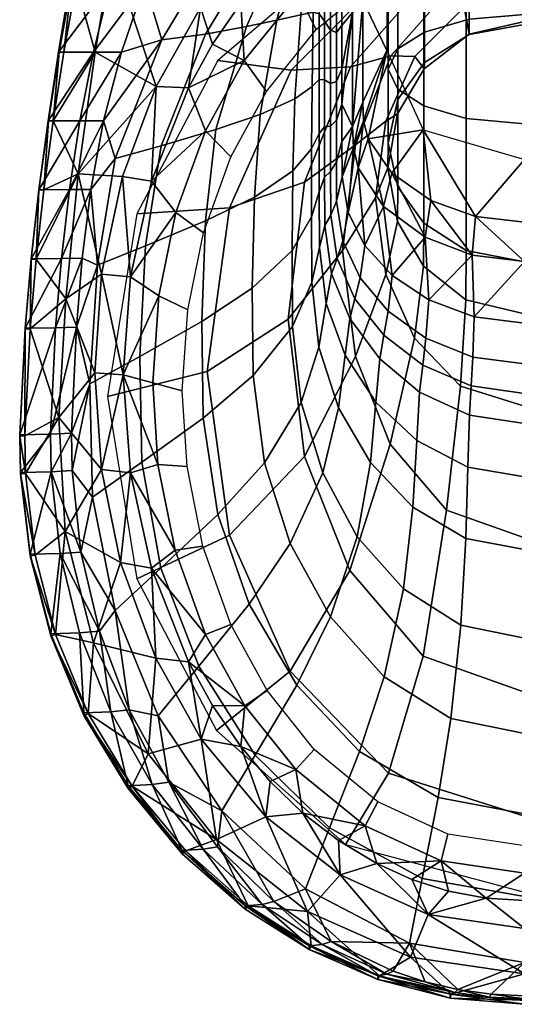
# Model space of a CAD drawing. Extents: x -175 to 175, y -520 to 0.
# Tile 1 of 5: x -175 to -4, y -520 to -178. Entities that reach past the tile are written whole.
import ezdxf

# ---------------------------------------------------------------- set-up
doc = ezdxf.new("R2010")
doc.units = 0
doc.header["$MEASUREMENT"] = 0
doc.layers.add('761510_KERAMIK', color=255, linetype='CONTINUOUS')

msp = doc.modelspace()

# ---------------------------------------------------------------- meshes
at = {"layer": '761510_KERAMIK'}
mesh = msp.add_polyface(dxfattribs=at)
corners = [(-148.96965, -189.471283, 399.768402), (-143.149521, -154.840408, 399.810883), (-155.563889, -165.631958, 396.513977), (-140.751633, -141.874069, 399.826782), (-150.947983, -141.877991, 396.543091), (-159.761322, -189.475189, 396.484741), (-163.496185, -213.359543, 396.455444), (-161.383774, -189.484772, 388.442352), (-157.143723, -165.641525, 388.471619), (-152.480942, -141.887558, 388.500732), (-165.290527, -213.343185, 365.687225), (-161.701309, -189.494888, 365.71582), (-149.506485, -189.493073, 361.472443), (-157.708511, -165.665848, 365.744751), (-143.765717, -165.669785, 361.501312), (-153.10582, -141.91391, 365.773865), (-137.682053, -141.918671, 361.530365), (-161.383774, -189.484772, 388.442352), (-157.143723, -165.641525, 388.471619), (-161.701309, -189.494888, 365.71582), (-152.480942, -141.887558, 388.500732), (-157.708511, -165.665848, 365.744751), (-153.10582, -141.91391, 365.773865), (-165.290527, -213.343185, 365.687225), (-143.149521, -154.840408, 399.810883), (-148.96965, -189.471283, 399.768402), (-127.751839, -201.372482, 399.753815), (-131.624115, -123.607567, 399.849182), (-90.774063, -147.797501, 399.819519), (-112.373932, -174.03537, 399.787354), (-90.774063, -147.797501, 399.819519), (-112.373932, -174.03537, 399.787354), (-98.411385, -172.472549, 392.698608), (-127.751839, -201.372482, 399.753815), (-116.584633, -201.828445, 392.889862), (-108.174438, -186.676361, 392.791168), (-88.18399, -160.34198, 392.619598), (-76.864357, -149.382034, 392.548187), (-89.484398, -203.177429, 322.752899), (-72.284218, -181.687592, 320.671906), (-78.513817, -169.225769, 356.634094), (-97.196335, -192.380341, 357.755432), (-116.584633, -201.828445, 392.889862), (-108.174438, -186.676361, 392.791168), (-98.411385, -172.472549, 392.698608), (-88.18399, -160.34198, 392.619598), (-76.864357, -149.382034, 392.548187), (-110.620857, -183.22879, 298.302155), (-125.824471, -185.253281, 322.66507), (-103.704231, -148.311417, 322.709137), (-89.198257, -147.82399, 298.344299), (-96.44268, -180.644547, 280.428558), (-81.668182, -147.316345, 280.468475), (-107.01387, -216.39035, 280.389801), (-126.037186, -222.035385, 298.261749), (-85.846191, -178.442719, 266.806915), (-77.629135, -147.151566, 266.844635), (-91.715179, -211.164001, 266.769745), (-77.554138, -176.513474, 252.541534), (-74.647514, -147.584641, 252.576447), (-79.629929, -205.64801, 252.507156), (-73.259621, -175.652176, 237.925552), (-72.667244, -148.911179, 237.957535), (-73.682671, -201.382034, 237.894882), (-146.080521, -213.286377, 354.628906), (-139.834503, -189.482559, 354.656677), (-131.744156, -165.672729, 354.685303), (-123.600014, -141.925262, 354.714355), (-154.214813, -213.326736, 361.444153), (-149.506485, -189.493073, 361.472443), (-143.765717, -165.669785, 361.501312), (-137.682053, -141.918671, 361.530365)]
mesh.append_faces([[corners[k] for k in face] for face in [(0, 1, 2), (1, 3, 4), (4, 2, 1), (2, 5, 0), (5, 6, 0), (6, 5, 7), (5, 2, 8), (2, 4, 9), (9, 8, 2), (8, 7, 5), (10, 11, 12), (11, 13, 14), (13, 15, 16), (16, 14, 13), (14, 12, 11), (17, 18, 19), (18, 20, 21), (22, 21, 20), (21, 19, 18), (19, 23, 17), (24, 25, 26), (27, 24, 28), (26, 29, 24), (29, 28, 24), (30, 31, 32), (31, 33, 34), (34, 35, 31), (35, 32, 31), (32, 36, 30), (36, 37, 30), (38, 39, 40, 41), (42, 41, 43), (43, 41, 44), (44, 40, 45), (45, 40, 46), (40, 44, 41), (47, 48, 49, 50), (51, 47, 50, 52), (53, 54, 47, 51), (55, 51, 52, 56), (57, 53, 51, 55), (58, 55, 56, 59), (60, 57, 55, 58), (61, 58, 59, 62), (63, 60, 58, 61), (64, 65, 48), (65, 66, 48), (66, 67, 49), (49, 48, 66), (68, 69, 65), (69, 70, 66), (70, 71, 67), (67, 66, 70), (66, 65, 69)]])
mesh = msp.add_polyface(dxfattribs=at)
corners = [(-51.157276, -164.419479, 318.999695), (-26.33596, -152.980576, 317.891998), (-28.605646, -138.294952, 355.136139), (-55.566113, -150.61998, 355.733032), (-72.284218, -181.687592, 320.671906), (-78.513817, -169.225769, 356.634094), (-76.864357, -149.382034, 392.548187), (-56.107605, -206.889008, 61.18269), (-56.107605, -171.616882, 61.221844), (-47.67857, -188.982346, 54.775238), (-56.107605, -150.337677, 61.245522), (-47.67857, -154.004288, 54.815449), (-71.151543, -176.181274, 220.182465), (-73.259621, -175.652176, 237.925552), (-72.667244, -148.911179, 237.957535), (-71.134102, -151.296753, 220.21167), (-71.164001, -198.978058, 220.15564), (-73.682671, -201.382034, 237.894882), (-69.301544, -178.777359, 192.785614), (-69.301544, -155.456818, 192.812134), (-69.301544, -199.098038, 192.762436), (-67.26107, -181.821609, 159.836563), (-67.26107, -159.695267, 159.860931), (-67.26107, -200.401642, 159.816055), (-65.229477, -182.697266, 126.59259), (-65.229477, -161.88765, 126.615028), (-65.229477, -199.665115, 126.574272), (-63.298573, -180.286148, 97.862038), (-63.298573, -161.11171, 97.882668), (-63.298573, -195.463348, 97.845718), (-59.642403, -131.786728, 71.478745), (-59.642403, -153.016312, 71.45546), (-59.642403, -175.746048, 71.430588), (-59.642403, -215.294815, 71.387405), (-63.298573, -207.546173, 97.832718), (-44.659336, -159.223312, 292.59259), (0, -145.972153, 291.687012), (0, -136.949097, 328.477509), (-58.688377, -151.720428, 329.500214), (-80.945755, -195.695251, 295.085052), (-106.373611, -192.376511, 332.315094), (-33.269859, -163.986557, 264.277954), (0, -152.882553, 263.563995), (-60.302147, -194.548782, 266.243011), (-25.585005, -167.262772, 243.228287), (0, -158.703522, 242.757645), (-46.373226, -190.820877, 244.523651), (-20.954077, -173.921646, 217.362503), (0, -167.71283, 217.116196), (-37.979595, -191.010498, 218.040421), (-19.199799, -183.276138, 176.444656), (0, -178.924149, 176.366562), (-34.799938, -195.254364, 176.659622), (-19.152384, -183.395721, 155.834763), (0, -179.85582, 157.294968), (-34.714001, -193.138794, 151.815765), (-43.89439, -205.904633, 146.549881), (-44.003059, -210.948822, 176.941269), (-19.152384, -178.030502, 152.10704), (0, -176.400436, 155.261658), (-34.714001, -182.517014, 143.424393), (-43.89439, -188.395447, 132.047974), (-19.152384, -172.088974, 152.305069), (0, -172.80159, 155.637939), (-34.714001, -170.127579, 143.131821), (-43.89439, -167.557663, 131.112579), (-47.210991, -164.50322, 116.827217), (-47.210991, -195.382233, 118.526627), (-43.894512, -161.448853, 102.542206), (-43.894512, -202.36882, 105.005615), (-34.872341, -158.909195, 90.664406), (-34.872341, -208.178085, 93.763069), (-20.238943, -157.00528, 81.759956), (-20.238943, -212.533142, 85.334846), (-0.000542, -156.203857, 78.011803), (-0.000542, -214.366302, 81.787155), (-19.152384, -166.797913, 155.271576), (0, -169.743591, 157.667938), (-34.714001, -158.690353, 148.675888), (-43.89439, -148.067444, 140.033905), (-47.210991, -135.44165, 129.762558)]
mesh.append_faces([[corners[k] for k in face] for face in [(0, 1, 2, 3), (4, 0, 3, 5), (3, 6, 5), (7, 8, 9), (8, 10, 11), (11, 9, 8), (12, 13, 14, 15), (16, 17, 13, 12), (18, 12, 15, 19), (20, 16, 12, 18), (21, 18, 19, 22), (23, 20, 18, 21), (24, 21, 22, 25), (26, 23, 21, 24), (27, 24, 25, 28), (29, 26, 24, 27), (30, 31, 28), (31, 32, 28), (32, 33, 34), (27, 28, 32), (29, 27, 32), (34, 29, 32), (33, 32, 8), (32, 31, 10), (10, 8, 32), (8, 7, 33), (35, 36, 37, 38), (39, 35, 38, 40), (41, 42, 36, 35), (43, 41, 35, 39), (44, 45, 42, 41), (46, 44, 41, 43), (47, 48, 45, 44), (49, 47, 44, 46), (50, 51, 48, 47), (52, 50, 47, 49), (53, 54, 51, 50), (55, 53, 50, 52), (56, 55, 52, 57), (58, 59, 54, 53), (60, 58, 53, 55), (61, 60, 55, 56), (62, 63, 59, 58), (64, 62, 58, 60), (65, 64, 60, 61), (66, 65, 61, 67), (68, 66, 67, 69), (70, 68, 69, 71), (72, 70, 71, 73), (74, 72, 73, 75), (76, 77, 63, 62), (78, 76, 62, 64), (79, 78, 64, 65), (80, 79, 65, 66)]])
mesh = msp.add_polyface(dxfattribs=at)
corners = [(-159.137375, -275.061584, 399.663452), (-154.808868, -231.733337, 399.716583), (-169.40863, -261.369507, 396.396576), (-148.96965, -189.471283, 399.768402), (-163.496185, -213.359543, 396.455444), (-166.728943, -237.32637, 396.426056), (-168.422165, -237.335953, 388.383698), (-165.156586, -213.369125, 388.413086), (-161.383774, -189.484772, 388.442352), (-171.129059, -261.379059, 388.354218), (-171.134018, -261.216461, 365.631042), (-168.461868, -237.251755, 365.658966), (-157.879654, -237.211685, 361.416382), (-165.290527, -213.343185, 365.687225), (-154.214813, -213.326736, 361.444153), (-149.506485, -189.493073, 361.472443), (-160.641754, -261.144592, 361.389069), (-171.129059, -261.379059, 388.354218), (-168.422165, -237.335953, 388.383698), (-168.461868, -237.251755, 365.658966), (-165.156586, -213.369125, 388.413086), (-165.290527, -213.343185, 365.687225), (-161.383774, -189.484772, 388.442352), (-171.134018, -261.216461, 365.631042), (-148.96965, -189.471283, 399.768402), (-154.808868, -231.733337, 399.716583), (-127.751839, -201.372482, 399.753815), (-159.137375, -275.061584, 399.663452), (-146.699448, -266.52356, 399.67392), (-139.469559, -232.697525, 399.715393), (-127.751839, -201.372482, 399.753815), (-139.469559, -232.697525, 399.715393), (-129.385651, -234.299545, 393.10141), (-146.699448, -266.52356, 399.67392), (-136.725677, -267.458893, 393.317444), (-116.584633, -201.828445, 392.889862), (-101.851761, -225.838013, 324.947266), (-89.484398, -203.177429, 322.752899), (-97.196335, -192.380341, 357.755432), (-110.629547, -216.796341, 358.937866), (-111.324005, -252.16095, 327.496307), (-120.918129, -245.158417, 360.311432), (-116.818115, -278.928894, 330.088409), (-126.885735, -273.999969, 361.708191), (-136.725677, -267.458893, 393.317444), (-129.385651, -234.299545, 393.10141), (-116.584633, -201.828445, 392.889862), (-126.037186, -222.035385, 298.261749), (-142.046127, -226.388184, 322.621552), (-125.824471, -185.253281, 322.66507), (-110.620857, -183.22879, 298.302155), (-131.408585, -256.690216, 298.231293), (-148.149612, -263.403442, 322.587769), (-110.606331, -248.029221, 280.359497), (-107.01387, -216.39035, 280.389801), (-93.694206, -239.821625, 266.739441), (-91.715179, -211.164001, 266.769745), (-94.41217, -271.435242, 266.708008), (-111.92775, -283.011108, 280.329559), (-80.329514, -230.731689, 252.478348), (-79.629929, -205.64801, 252.507156), (-80.583069, -258.276093, 252.447403), (-153.448517, -260.996796, 354.575745), (-150.479202, -237.125046, 354.601959), (-146.080521, -213.286377, 354.628906), (-162.641846, -285.122131, 361.362152), (-160.641754, -261.144592, 361.389069), (-157.879654, -237.211685, 361.416382), (-154.214813, -213.326736, 361.444153), (-139.834503, -189.482559, 354.656677), (-102.352501, -243.482544, 298.3508), (-80.945755, -195.695251, 295.085052), (-106.373611, -192.376511, 332.315094), (-134.504959, -245.646027, 336.003296), (-82.010841, -282.186951, 271.87793), (-76.249527, -234.592865, 268.817749), (-110.086121, -300.279755, 302.2323)]
mesh.append_faces([[corners[k] for k in face] for face in [(0, 1, 2), (1, 3, 4), (4, 5, 1), (5, 2, 1), (2, 5, 6), (5, 4, 7), (8, 7, 4), (7, 6, 5), (6, 9, 2), (10, 11, 12), (11, 13, 14), (15, 14, 13), (14, 12, 11), (12, 16, 10), (17, 18, 19), (18, 20, 21), (20, 22, 21), (21, 19, 18), (19, 23, 17), (24, 25, 26), (25, 27, 28), (28, 29, 25), (29, 26, 25), (30, 31, 32), (31, 33, 34), (34, 32, 31), (32, 35, 30), (36, 37, 38, 39), (40, 36, 39, 41), (42, 40, 41, 43), (44, 41, 45), (45, 39, 46), (38, 46, 39), (39, 45, 41), (41, 44, 43), (47, 48, 49, 50), (51, 52, 48, 47), (53, 51, 47, 54), (55, 53, 54, 56), (57, 58, 53, 55), (59, 55, 56, 60), (61, 57, 55, 59), (62, 63, 52), (63, 64, 48), (49, 48, 64), (48, 52, 63), (65, 66, 62), (66, 67, 63), (67, 68, 64), (69, 64, 68), (64, 63, 67), (63, 62, 66), (70, 71, 72, 73), (74, 75, 70, 76)]])
mesh = msp.add_polyface(dxfattribs=at)
corners = [(0, -248.433929, 61.136581), (-17.022018, -246.493423, 61.138737), (0, -226.740234, 54.731831), (-32.44355, -240.986679, 61.144848), (-35.112339, -216.457092, 54.743652), (-45.954258, -231.540527, 61.155331), (-54.207989, -219.580658, 61.168602), (-55.834396, -213.324417, 61.175545), (-47.67857, -188.982346, 54.775238), (-56.107605, -206.889008, 61.18269), (-73.825249, -223.042511, 237.869202), (-80.329514, -230.731689, 252.478348), (-79.629929, -205.64801, 252.507156), (-73.682671, -201.382034, 237.894882), (-73.876923, -246.658218, 237.841339), (-80.583069, -258.276093, 252.447403), (-71.168198, -217.701019, 220.133591), (-71.164001, -198.978058, 220.15564), (-71.169716, -237.938385, 220.109726), (-69.301544, -215.413071, 192.743805), (-69.301544, -199.098038, 192.762436), (-69.301544, -232.900894, 192.723831), (-69.253014, -249.634796, 192.704712), (-71.119431, -257.30896, 220.086899), (-67.26107, -215.163498, 159.799759), (-67.26107, -200.401642, 159.816055), (-67.26107, -230.924072, 159.782364), (-67.213974, -246.003067, 159.765701), (-65.229477, -213.132263, 126.559731), (-65.229477, -199.665115, 126.574272), (-65.229477, -227.50502, 126.544212), (-65.1838, -241.256042, 126.529366), (-63.298573, -207.546173, 97.832718), (-63.298573, -195.463348, 97.845718), (-63.298573, -220.45668, 97.818832), (-63.25425, -232.809189, 97.80555), (-61.155491, -245.172089, 97.792252), (-63.021019, -255.0186, 126.514503), (-59.642403, -215.294815, 71.387405), (-59.351978, -222.542374, 71.379494), (-57.623108, -229.58815, 71.371803), (-48.849392, -243.057373, 71.357094), (-55.313747, -256.621887, 97.77993), (-34.487503, -253.695648, 71.345482), (-18.09441, -259.897339, 71.338715), (-76.249527, -234.592865, 268.817749), (-60.302147, -194.548782, 266.243011), (-80.945755, -195.695251, 295.085052), (-102.352501, -243.482544, 298.3508), (-58.636993, -221.68782, 246.220901), (-46.373226, -190.820877, 244.523651), (-48.023602, -213.401138, 218.92868), (-37.979595, -191.010498, 218.040421), (-51.652199, -240.013351, 219.984406), (-63.067524, -258.374512, 248.238144), (-44.003059, -210.948822, 176.941269), (-34.799938, -195.254364, 176.659622), (-47.327869, -229.602325, 177.276016), (-44.003178, -248.255371, 177.610764), (-48.023731, -266.624908, 221.0401), (-47.210991, -221.077362, 140.291153), (-43.89439, -205.904633, 146.549881), (-43.894512, -236.249725, 134.032593), (-47.210991, -195.382233, 118.526627), (-43.89439, -188.395447, 132.047974), (-43.894512, -202.36882, 105.005615), (-34.872341, -208.178085, 93.763069), (-34.872341, -248.865341, 128.828674), (-20.238943, -212.533142, 85.334846), (-20.238943, -258.322906, 124.927437), (-0.000542, -214.366302, 81.787155), (-0.000542, -262.303894, 123.285286)]
mesh.append_faces([[corners[k] for k in face] for face in [(0, 1, 2), (1, 3, 4), (3, 5, 4), (5, 6, 4), (6, 7, 8), (7, 9, 8), (8, 4, 6), (4, 2, 1), (10, 11, 12, 13), (14, 15, 11, 10), (16, 10, 13, 17), (18, 14, 10, 16), (19, 16, 17, 20), (21, 18, 16, 19), (22, 23, 18, 21), (24, 19, 20, 25), (26, 21, 19, 24), (27, 22, 21, 26), (28, 24, 25, 29), (30, 26, 24, 28), (31, 27, 26, 30), (32, 28, 29, 33), (34, 30, 28, 32), (35, 31, 30, 34), (36, 37, 31, 35), (38, 39, 35), (39, 40, 36), (40, 41, 42), (34, 32, 38), (35, 34, 38), (36, 35, 39), (42, 36, 40), (43, 41, 5), (41, 40, 6), (40, 39, 7), (39, 38, 9), (9, 7, 39), (7, 6, 40), (6, 5, 41), (5, 3, 43), (3, 1, 44), (45, 46, 47, 48), (49, 50, 46, 45), (51, 52, 50, 49), (53, 51, 49, 54), (55, 56, 52, 51), (57, 55, 51, 53), (58, 57, 53, 59), (60, 61, 55, 57), (62, 60, 57, 58), (63, 64, 61, 60), (65, 63, 60, 62), (66, 65, 62, 67), (68, 66, 67, 69), (70, 68, 69, 71)]])
mesh = msp.add_polyface(dxfattribs=at)
corners = [(-73.809708, -269.267578, 237.814697), (-80.450645, -284.646729, 252.417984), (-80.583069, -258.276093, 252.447403), (-73.876923, -246.658218, 237.841339), (-71.304634, -291.895966, 237.78804), (-77.506104, -311.03952, 252.388519), (-64.46759, -312.853027, 237.763336), (-69.9758, -335.482971, 252.361252), (-71.119431, -257.30896, 220.086899), (-71.169716, -237.938385, 220.109726), (-68.758057, -276.695801, 220.064056), (-62.189331, -294.650787, 220.042892), (-51.559559, -310.917267, 220.023727), (-53.440342, -331.839294, 237.740967), (-37.335377, -324.234131, 220.008026), (-38.69664, -347.382751, 237.722656), (-66.955223, -266.382782, 192.685593), (-69.253014, -249.634796, 192.704712), (-60.559467, -281.893738, 192.667877), (-50.208519, -295.946075, 192.651825), (-36.357079, -307.450287, 192.638687), (-19.06065, -315.448669, 192.629547), (-19.573534, -333.492737, 219.997116), (0, -318.312042, 192.626266), (0, -336.807312, 219.99321), (-64.983826, -261.094727, 159.749039), (-67.213974, -246.003067, 159.765701), (-58.77639, -275.071747, 159.733612), (-48.730209, -287.734344, 159.719635), (-35.286602, -298.10083, 159.708176), (-18.499439, -305.308197, 159.700226), (0, -307.888397, 159.697372), (-63.021019, -255.0186, 126.514503), (-65.1838, -241.256042, 126.529366), (-57.001076, -267.764679, 126.50074), (-47.258335, -279.312134, 126.488274), (-34.220787, -288.765656, 126.478065), (-17.940672, -295.338287, 126.47097), (0, -297.691254, 126.46843), (-55.313747, -256.621887, 97.77993), (-61.155491, -245.172089, 97.792252), (-45.859409, -266.994934, 97.768776), (-33.207794, -275.48703, 97.759636), (-17.409597, -281.391205, 97.753288), (0, -283.504883, 97.751015), (-48.849392, -243.057373, 71.357094), (-34.487503, -253.695648, 71.345482), (-18.09441, -259.897339, 71.338715), (0, -262.082764, 71.336327), (-17.022018, -246.493423, 61.138737), (-32.44355, -240.986679, 61.144848), (0, -248.433929, 61.136581), (-63.067524, -258.374512, 248.238144), (-58.636993, -221.68782, 246.220901), (-76.249527, -234.592865, 268.817749), (-82.010841, -282.186951, 271.87793), (-58.637154, -295.060242, 250.255341), (-76.249733, -329.779816, 274.938019), (-46.584751, -325.563965, 251.932617), (-60.577206, -369.352661, 277.482452), (-48.023731, -266.624908, 221.0401), (-51.652199, -240.013351, 219.984406), (-38.152836, -288.752075, 221.917892), (-22.142851, -305.340179, 222.575958), (-27.036501, -348.431732, 253.190018), (-0.000593, -312.322601, 222.852951), (-0.000724, -358.057495, 253.719299), (-34.958672, -263.765137, 177.889099), (-44.003178, -248.255371, 177.610764), (-20.289047, -275.392365, 178.097763), (-0.000544, -280.286621, 178.185593), (-34.872341, -248.865341, 128.828674), (-43.894512, -236.249725, 134.032593), (-20.238943, -258.322906, 124.927437), (-0.000542, -262.303894, 123.285286)]
mesh.append_faces([[corners[k] for k in face] for face in [(0, 1, 2, 3), (4, 5, 1, 0), (6, 7, 5, 4), (8, 0, 3, 9), (10, 4, 0, 8), (11, 6, 4, 10), (12, 13, 6, 11), (14, 15, 13, 12), (16, 10, 8, 17), (18, 11, 10, 16), (19, 12, 11, 18), (20, 14, 12, 19), (21, 22, 14, 20), (23, 24, 22, 21), (25, 16, 17, 26), (27, 18, 16, 25), (28, 19, 18, 27), (29, 20, 19, 28), (30, 21, 20, 29), (31, 23, 21, 30), (32, 25, 26, 33), (34, 27, 25, 32), (35, 28, 27, 34), (36, 29, 28, 35), (37, 30, 29, 36), (38, 31, 30, 37), (39, 34, 32, 40), (41, 35, 34, 39), (42, 36, 35, 41), (43, 37, 36, 42), (44, 38, 37, 43), (45, 46, 41), (46, 47, 42), (47, 48, 43), (41, 39, 45), (42, 41, 46), (43, 42, 47), (44, 43, 48), (48, 47, 49), (47, 46, 50), (49, 51, 48), (52, 53, 54, 55), (56, 52, 55, 57), (58, 56, 57, 59), (60, 61, 52, 56), (62, 60, 56, 58), (63, 62, 58, 64), (65, 63, 64, 66), (67, 68, 60, 62), (69, 67, 62, 63), (70, 69, 63, 65), (71, 72, 68, 67), (73, 71, 67, 69), (74, 73, 69, 70)]])
mesh = msp.add_polyface(dxfattribs=at)
corners = [(-161.506836, -316.2948, 399.612885), (-159.137375, -275.061584, 399.663452), (-171.484222, -285.482727, 396.367004), (-169.40863, -261.369507, 396.396576), (-173.354553, -322.652649, 396.321442), (-173.120575, -335.672882, 396.30545), (-175.115051, -322.703735, 388.279022), (-173.225739, -285.492279, 388.324646), (-171.129059, -261.379059, 388.354218), (-174.878708, -335.311615, 365.546234), (-175.115051, -322.273499, 365.561096), (-164.415726, -322.093018, 361.321228), (-173.225739, -285.233185, 365.603363), (-162.641846, -285.122131, 361.362152), (-171.134018, -261.216461, 365.631042), (-160.641754, -261.144592, 361.389069), (-164.193832, -335.106323, 361.306854), (-174.878708, -335.80304, 388.262939), (-175.115051, -322.703735, 388.279022), (-175.115051, -322.273499, 365.561096), (-173.225739, -285.492279, 388.324646), (-173.225739, -285.233185, 365.603363), (-171.129059, -261.379059, 388.354218), (-171.134018, -261.216461, 365.631042), (-174.878708, -335.311615, 365.546234), (-159.137375, -275.061584, 399.663452), (-161.506836, -316.2948, 399.612885), (-149.065109, -300.74295, 399.631958), (-146.787201, -334.328491, 399.59079), (-146.699448, -266.52356, 399.67392), (-146.699448, -266.52356, 399.67392), (-149.065109, -300.74295, 399.631958), (-139.16185, -301.440338, 393.538849), (-146.787201, -334.328491, 399.59079), (-136.725998, -335.420776, 393.760223), (-136.725677, -267.458893, 393.317444), (-118.70192, -306.955933, 332.80246), (-116.818115, -278.928894, 330.088409), (-126.885735, -273.999969, 361.708191), (-128.931885, -304.19812, 363.170654), (-117.044144, -333.26297, 335.349945), (-127.131233, -332.543091, 364.543365), (-136.725998, -335.420776, 393.760223), (-139.16185, -301.440338, 393.538849), (-136.725677, -267.458893, 393.317444), (-133.469803, -295.082031, 298.202576), (-150.776031, -304.528351, 322.555054), (-148.149612, -263.403442, 322.587769), (-131.408585, -256.690216, 298.231293), (-132.754654, -331.799255, 298.176453), (-149.869202, -343.869965, 322.525024), (-111.92775, -283.011108, 280.329559), (-110.606331, -248.029221, 280.359497), (-111.452644, -316.477753, 280.301819), (-94.130836, -301.692047, 266.678436), (-94.41217, -271.435242, 266.708008), (-90.228241, -331.974274, 266.648865), (-106.318031, -349.972504, 280.274078), (-80.450645, -284.646729, 252.417984), (-80.583069, -258.276093, 252.447403), (-77.506104, -311.03952, 252.388519), (-156.888962, -334.706299, 354.49826), (-157.100937, -321.739777, 354.511749), (-155.406403, -284.899933, 354.550232), (-153.448517, -260.996796, 354.575745), (-164.193832, -335.106323, 361.306854), (-164.415726, -322.093018, 361.321228), (-162.641846, -285.122131, 361.362152), (-110.086121, -300.279755, 302.2323), (-102.352501, -243.482544, 298.3508), (-134.504959, -245.646027, 336.003296), (-144.667969, -308.959076, 340.386871), (-76.249733, -329.779816, 274.938019), (-82.010841, -282.186951, 271.87793), (-102.352783, -357.0755, 306.113678)]
mesh.append_faces([[corners[k] for k in face] for face in [(0, 1, 2), (3, 2, 1), (2, 4, 0), (4, 5, 0), (5, 4, 6), (4, 2, 7), (2, 3, 8), (8, 7, 2), (7, 6, 4), (9, 10, 11), (10, 12, 13), (12, 14, 15), (15, 13, 12), (13, 11, 10), (11, 16, 9), (17, 18, 19), (18, 20, 21), (20, 22, 23), (23, 21, 20), (21, 19, 18), (19, 24, 17), (25, 26, 27), (28, 27, 26), (27, 29, 25), (30, 31, 32), (31, 33, 32), (34, 32, 33), (32, 35, 30), (36, 37, 38, 39), (40, 36, 39, 41), (42, 41, 43), (43, 38, 44), (38, 43, 39), (39, 43, 41), (45, 46, 47, 48), (49, 50, 46, 45), (51, 45, 48, 52), (53, 49, 45, 51), (54, 53, 51, 55), (56, 57, 53, 54), (58, 54, 55, 59), (60, 56, 54, 58), (61, 62, 46), (62, 63, 46), (63, 64, 47), (47, 46, 63), (46, 50, 61), (65, 66, 62), (66, 67, 63), (64, 63, 67), (63, 62, 66), (62, 61, 65), (68, 69, 70, 71), (72, 73, 68, 74)]])
mesh = msp.add_polyface(dxfattribs=at)
corners = [(-130.522552, -432.938934, 399.469849), (-106.776154, -462.666779, 399.433411), (-112.126884, -427.815948, 399.476135), (-127.930649, -399.727142, 399.51059), (-127.930649, -399.727142, 399.51059), (-112.126884, -427.815948, 399.476135), (-116.584549, -401.05246, 394.187805), (-89.676651, -454.765137, 399.443085), (-98.41053, -430.408569, 394.379059), (-88.182739, -442.537445, 394.458069), (-108.173996, -416.205231, 394.28653), (-129.386002, -368.579437, 393.976257), (-111.562454, -360.885529, 338.024811), (-117.044144, -333.26297, 335.349945), (-127.131233, -332.543091, 364.543365), (-121.177132, -362.30545, 365.984711), (-101.872353, -388.027863, 340.653198), (-110.651909, -391.550385, 367.401031), (-89.287666, -411.033691, 342.881012), (-96.982658, -416.338379, 368.601471), (-72.983139, -431.501678, 344.863068), (-79.272972, -438.391937, 369.669525), (-50.886486, -449.661346, 346.621582), (-55.271984, -457.958374, 370.617096), (-88.182739, -442.537445, 394.458069), (-98.41053, -430.408569, 394.379059), (-108.173996, -416.205231, 394.28653), (-116.584549, -401.05246, 394.187805), (-129.386002, -368.579437, 393.976257), (-136.725998, -335.420776, 393.760223), (-113.016899, -402.581238, 298.126099), (-127.095573, -419.711151, 322.467133), (-141.995117, -383.244629, 322.494965), (-126.098618, -368.547333, 298.150299), (-93.365944, -433.414612, 298.104156), (-104.941833, -452.748352, 322.441925), (-106.318031, -349.972504, 280.274078), (-132.754654, -331.799255, 298.176453), (-111.452644, -316.477753, 280.301819), (-95.500839, -380.993378, 280.248413), (-78.964577, -409.097046, 280.225128), (-57.16272, -432.104675, 280.206055), (-67.581276, -458.656952, 298.086182), (-81.250587, -360.019897, 266.62146), (-90.228241, -331.974274, 266.648865), (-67.247482, -385.428131, 266.596619), (-48.686008, -406.229034, 266.576294), (-25.524244, -420.69101, 266.562164), (-29.968266, -448.10083, 280.19281), (0, -425.868347, 266.557098), (0, -453.827393, 280.18808), (-69.9758, -335.482971, 252.361252), (-77.506104, -311.03952, 252.388519), (-57.974579, -357.627777, 252.336533), (-41.977348, -375.75705, 252.316299), (-22.007147, -388.361511, 252.302231), (0, -392.873871, 252.297195), (-53.440342, -331.839294, 237.740967), (-64.46759, -312.853027, 237.763336), (-38.69664, -347.382751, 237.722656), (-20.287193, -358.189453, 237.70993), (0, -362.058197, 237.705368), (-19.573534, -333.492737, 219.997116), (-37.335377, -324.234131, 220.008026), (0, -336.807312, 219.99321), (-123.361565, -442.810486, 354.385681), (-137.121552, -417.663544, 354.411865), (-102.352783, -357.0755, 306.113678), (-110.086121, -300.279755, 302.2323), (-144.667969, -308.959076, 340.386871), (-134.505325, -372.270538, 344.770325), (-81.31498, -404.300446, 309.341003), (-106.858818, -424.913208, 348.415131), (-47.192966, -439.703674, 311.760437), (-62.017906, -464.37793, 351.147522), (-60.577206, -369.352661, 277.482452), (-76.249733, -329.779816, 274.938019), (-35.157337, -399.019318, 279.389923), (-0.000942, -411.506927, 280.192841), (-0.001264, -454.605957, 312.77887), (-27.036501, -348.431732, 253.190018), (-46.584751, -325.563965, 251.932617), (-0.000724, -358.057495, 253.719299)]
mesh.append_faces([[corners[k] for k in face] for face in [(0, 1, 2), (2, 3, 0), (4, 5, 6), (5, 7, 8), (9, 8, 7), (8, 10, 5), (10, 6, 5), (6, 11, 4), (12, 13, 14, 15), (16, 12, 15, 17), (18, 16, 17, 19), (20, 18, 19, 21), (22, 20, 21, 23), (24, 21, 25), (25, 19, 26), (26, 19, 27), (27, 17, 28), (28, 15, 29), (14, 29, 15), (15, 28, 17), (17, 27, 19), (19, 25, 21), (30, 31, 32, 33), (34, 35, 31, 30), (36, 33, 37, 38), (39, 30, 33, 36), (40, 34, 30, 39), (41, 42, 34, 40), (43, 39, 36, 44), (45, 40, 39, 43), (46, 41, 40, 45), (47, 48, 41, 46), (49, 50, 48, 47), (51, 43, 44, 52), (53, 45, 43, 51), (54, 46, 45, 53), (55, 47, 46, 54), (56, 49, 47, 55), (57, 53, 51, 58), (59, 54, 53, 57), (60, 55, 54, 59), (61, 56, 55, 60), (62, 60, 59, 63), (64, 61, 60, 62), (65, 66, 31), (31, 35, 65), (67, 68, 69, 70), (71, 67, 70, 72), (73, 71, 72, 74), (75, 76, 67, 71), (77, 75, 71, 73), (78, 77, 73, 79), (80, 81, 75, 77), (82, 80, 77, 78)]])
mesh = msp.add_polyface(dxfattribs=at)
corners = [(-130.522552, -432.938934, 399.469849), (-149.537399, -394.477142, 399.517029), (-151.306656, -418.903107, 396.2034), (-159.332809, -355.800476, 399.564453), (-162.70929, -391.512634, 396.237), (-161.506836, -316.2948, 399.612885), (-173.120575, -335.672882, 396.30545), (-169.786087, -363.986908, 396.270752), (-136.123047, -444.132813, 396.172455), (-152.843246, -419.609772, 388.160187), (-164.361694, -392.029572, 388.194), (-171.510345, -364.313202, 388.227997), (-174.878708, -335.80304, 388.262939), (-175.115051, -322.703735, 388.279022), (-137.505447, -445.014221, 388.129028), (-137.505447, -444.012817, 365.422302), (-152.843246, -418.72699, 365.451111), (-143.5047, -418.362915, 361.214874), (-164.361694, -391.275604, 365.482422), (-154.319382, -390.963745, 361.245148), (-171.510345, -363.688629, 365.513855), (-161.031265, -363.429291, 361.275574), (-174.878708, -335.311615, 365.546234), (-164.193832, -335.106323, 361.306854), (-129.104019, -443.600586, 361.186981), (-137.505447, -445.014221, 388.129028), (-152.843246, -419.609772, 388.160187), (-152.843246, -418.72699, 365.451111), (-164.361694, -392.029572, 388.194), (-164.361694, -391.275604, 365.482422), (-171.510345, -364.313202, 388.227997), (-174.878708, -335.80304, 388.262939), (-171.510345, -363.688629, 365.513855), (-174.878708, -335.311615, 365.546234), (-137.505447, -444.012817, 365.422302), (-161.506836, -316.2948, 399.612885), (-159.332809, -355.800476, 399.564453), (-146.787201, -334.328491, 399.59079), (-149.537399, -394.477142, 399.517029), (-140.099426, -366.587891, 399.551239), (-130.522552, -432.938934, 399.469849), (-127.930649, -399.727142, 399.51059), (-146.787201, -334.328491, 399.59079), (-140.099426, -366.587891, 399.551239), (-136.725998, -335.420776, 393.760223), (-127.930649, -399.727142, 399.51059), (-129.386002, -368.579437, 393.976257), (-126.098618, -368.547333, 298.150299), (-141.995117, -383.244629, 322.494965), (-149.869202, -343.869965, 322.525024), (-132.754654, -331.799255, 298.176453), (-137.121552, -417.663544, 354.411865), (-147.454865, -390.362915, 354.440308), (-153.867661, -362.92746, 354.468872), (-156.888962, -334.706299, 354.49826), (-127.095573, -419.711151, 322.467133), (-129.104019, -443.600586, 361.186981), (-143.5047, -418.362915, 361.214874), (-154.319382, -390.963745, 361.245148), (-161.031265, -363.429291, 361.275574), (-164.193832, -335.106323, 361.306854), (-123.361565, -442.810486, 354.385681)]
mesh.append_faces([[corners[k] for k in face] for face in [(0, 1, 2), (1, 3, 4), (3, 5, 6), (6, 7, 3), (7, 4, 3), (4, 2, 1), (2, 8, 0), (8, 2, 9), (2, 4, 10), (4, 7, 11), (7, 6, 12), (13, 12, 6), (12, 11, 7), (11, 10, 4), (10, 9, 2), (9, 14, 8), (15, 16, 17), (16, 18, 19), (18, 20, 21), (20, 22, 23), (23, 21, 20), (21, 19, 18), (19, 17, 16), (17, 24, 15), (25, 26, 27), (26, 28, 29), (28, 30, 29), (30, 31, 32), (33, 32, 31), (32, 29, 30), (29, 27, 26), (27, 34, 25), (35, 36, 37), (36, 38, 39), (38, 40, 41), (41, 39, 38), (39, 37, 36), (42, 43, 44), (43, 45, 46), (46, 44, 43), (47, 48, 49, 50), (51, 52, 48), (52, 53, 48), (53, 54, 49), (49, 48, 53), (48, 55, 51), (56, 57, 51), (57, 58, 52), (58, 59, 52), (59, 60, 53), (54, 53, 60), (53, 52, 59), (52, 51, 57), (51, 61, 56)]])
mesh = msp.add_polyface(dxfattribs=at)
corners = [(-75.220345, -487.654694, 399.402771), (-106.776154, -462.666779, 399.433411), (-95.881142, -485.693298, 396.12149), (-130.522552, -432.938934, 399.469849), (-136.123047, -444.132813, 396.172455), (-117.52552, -466.597595, 396.144928), (-73.950424, -499.615234, 396.104431), (-50.305546, -509.921509, 396.091797), (-74.701431, -500.88092, 388.060516), (-96.854866, -486.862579, 388.077698), (-118.719055, -467.634613, 388.101288), (-137.505447, -445.014221, 388.129028), (-50.816425, -511.258575, 388.047791), (-50.816425, -509.947815, 365.347137), (-74.701431, -499.618622, 365.358917), (-70.137253, -499.100555, 361.125671), (-96.854866, -485.665741, 365.374817), (-90.937141, -485.174225, 361.141052), (-118.719055, -466.527557, 365.396637), (-111.465454, -466.072479, 361.16217), (-137.505447, -444.012817, 365.422302), (-129.104019, -443.600586, 361.186981), (-50.816425, -511.258575, 388.047791), (-74.701431, -500.88092, 388.060516), (-74.701431, -499.618622, 365.358917), (-96.854866, -486.862579, 388.077698), (-96.854866, -485.665741, 365.374817), (-118.719055, -467.634613, 388.101288), (-118.719055, -466.527557, 365.396637), (-137.505447, -445.014221, 388.129028), (-137.505447, -444.012817, 365.422302), (-50.816425, -509.947815, 365.347137), (-106.776154, -462.666779, 399.433411), (-75.220345, -487.654694, 399.402771), (-89.676651, -454.765137, 399.443085), (-39.479195, -503.484894, 399.383362), (-63.902927, -474.978088, 399.418304), (-112.126884, -427.815948, 399.476135), (-89.676651, -454.765137, 399.443085), (-63.902927, -474.978088, 399.418304), (-76.862869, -453.495728, 394.52948), (-51.239841, -471.047882, 394.643829), (-64.524155, -463.070251, 394.591858), (-88.182739, -442.537445, 394.458069), (-51.239841, -471.047882, 394.643829), (-55.271984, -457.958374, 370.617096), (-64.524155, -463.070251, 394.591858), (-76.862869, -453.495728, 394.52948), (-79.272972, -438.391937, 369.669525), (-88.182739, -442.537445, 394.458069), (-67.581276, -458.656952, 298.086182), (-75.955826, -479.794891, 322.421295), (-104.941833, -452.748352, 322.441925), (-93.365944, -433.414612, 298.104156), (-67.017647, -498.110901, 354.328094), (-86.89238, -484.23465, 354.34256), (-106.507607, -465.201569, 354.362366), (-123.361565, -442.810486, 354.385681), (-39.820786, -498.599152, 322.406921), (-47.711601, -509.410095, 361.114288), (-70.137253, -499.100555, 361.125671), (-90.937141, -485.174225, 361.141052), (-111.465454, -466.072479, 361.16217), (-129.104019, -443.600586, 361.186981)]
mesh.append_faces([[corners[k] for k in face] for face in [(0, 1, 2), (1, 3, 4), (4, 5, 1), (5, 2, 1), (2, 6, 0), (6, 7, 0), (7, 6, 8), (6, 2, 8), (2, 5, 9), (5, 4, 10), (11, 10, 4), (10, 9, 5), (9, 8, 2), (8, 12, 7), (13, 14, 15), (14, 16, 17), (16, 18, 19), (18, 20, 21), (21, 19, 18), (19, 17, 16), (17, 15, 14), (22, 23, 24), (23, 25, 26), (25, 27, 28), (27, 29, 30), (30, 28, 27), (28, 26, 25), (26, 24, 23), (24, 31, 22), (32, 33, 34), (33, 35, 36), (36, 34, 33), (34, 37, 32), (38, 39, 40), (41, 42, 39), (42, 40, 39), (40, 43, 38), (44, 45, 46), (46, 45, 47), (47, 48, 49), (48, 47, 45), (50, 51, 52, 53), (54, 55, 51), (55, 56, 52), (56, 57, 52), (52, 51, 55), (51, 58, 54), (59, 60, 54), (60, 61, 55), (61, 62, 56), (62, 63, 57), (57, 56, 62), (56, 55, 61), (55, 54, 60)]])
mesh = msp.add_polyface(dxfattribs=at)
corners = [(0, -509.232178, 399.376312), (-39.479195, -503.484894, 399.383362), (-25.458324, -516.286255, 396.083984), (-75.220345, -487.654694, 399.402771), (-50.305546, -509.921509, 396.091797), (0, -518.459229, 396.081329), (-25.716867, -517.667419, 388.039948), (-50.816425, -511.258575, 388.047791), (0, -519.855469, 388.037262), (0, -518.504517, 365.337372), (-25.716867, -516.326721, 365.339874), (-12.109023, -517.402283, 361.105469), (-50.816425, -509.947815, 365.347137), (-24.145597, -515.776855, 361.107269), (-70.137253, -499.100555, 361.125671), (-47.711601, -509.410095, 361.114288), (0, -517.9505, 361.104858), (0, -519.855469, 388.037262), (-25.716867, -517.667419, 388.039948), (-25.716867, -516.326721, 365.339874), (-50.816425, -511.258575, 388.047791), (-50.816425, -509.947815, 365.347137), (0, -518.504517, 365.337372), (-39.479195, -503.484894, 399.383362), (0, -509.232178, 399.376312), (-33.388992, -488.656677, 399.40155), (-0.001712, -493.601166, 399.395477), (-63.902927, -474.978088, 399.418304), (-63.902927, -474.978088, 399.418304), (-33.388992, -488.656677, 399.40155), (-51.239841, -471.047882, 394.643829), (-0.001712, -493.601166, 399.395477), (-13.223803, -483.026184, 394.721863), (-0.001598, -483.871613, 394.727386), (-26.280439, -480.547821, 394.705719), (-39.007217, -476.525391, 394.679504), (-26.587959, -460.864624, 347.706482), (-50.886486, -449.661346, 346.621582), (-55.271984, -457.958374, 370.617096), (-28.879362, -470.029541, 371.201691), (-0.001363, -464.914368, 348.098633), (-0.001481, -474.393005, 371.412994), (-0.001598, -483.871613, 394.727386), (-13.223803, -483.026184, 394.721863), (-26.280439, -480.547821, 394.705719), (-39.007217, -476.525391, 394.679504), (-51.239841, -471.047882, 394.643829), (-35.430325, -476.206818, 298.0737), (-39.820786, -498.599152, 322.406921), (-75.955826, -479.794891, 322.421295), (-67.581276, -458.656952, 298.086182), (0, -482.489594, 298.069244), (0, -505.330994, 322.401794), (-29.968266, -448.10083, 280.19281), (-57.16272, -432.104675, 280.206055), (0, -453.827393, 280.18808), (0, -516.893066, 354.308533), (-11.57043, -516.346802, 354.309113), (-23.071632, -514.727234, 354.310791), (-34.434383, -512.06311, 354.313568), (-45.589451, -508.383362, 354.317413), (-67.017647, -498.110901, 354.328094), (0, -517.9505, 361.104858), (-12.109023, -517.402283, 361.105469), (-24.145597, -515.776855, 361.107269), (-47.711601, -509.410095, 361.114288), (-0.001264, -454.605957, 312.77887), (-47.192966, -439.703674, 311.760437), (-62.017906, -464.37793, 351.147522), (-0.001662, -480.989838, 352.297668)]
mesh.append_faces([[corners[k] for k in face] for face in [(0, 1, 2), (1, 3, 4), (4, 2, 1), (2, 5, 0), (5, 2, 6), (2, 4, 7), (7, 6, 2), (6, 8, 5), (9, 10, 11), (10, 12, 13), (14, 15, 12), (15, 13, 12), (13, 11, 10), (11, 16, 9), (17, 18, 19), (18, 20, 21), (21, 19, 18), (19, 22, 17), (23, 24, 25), (26, 25, 24), (25, 27, 23), (28, 29, 30), (29, 31, 32), (33, 32, 31), (32, 34, 29), (34, 35, 29), (35, 30, 29), (36, 37, 38, 39), (40, 36, 39, 41), (42, 41, 43), (43, 39, 44), (44, 39, 45), (45, 39, 46), (38, 46, 39), (39, 43, 41), (47, 48, 49, 50), (51, 52, 48, 47), (53, 47, 50, 54), (55, 51, 47, 53), (56, 57, 52), (57, 58, 52), (58, 59, 48), (59, 60, 48), (60, 61, 48), (48, 52, 58), (62, 63, 57), (63, 64, 58), (64, 65, 59), (61, 60, 65), (60, 59, 65), (59, 58, 64), (58, 57, 63), (57, 56, 62), (66, 67, 68, 69)]])

doc.saveas('drawing.dxf')
